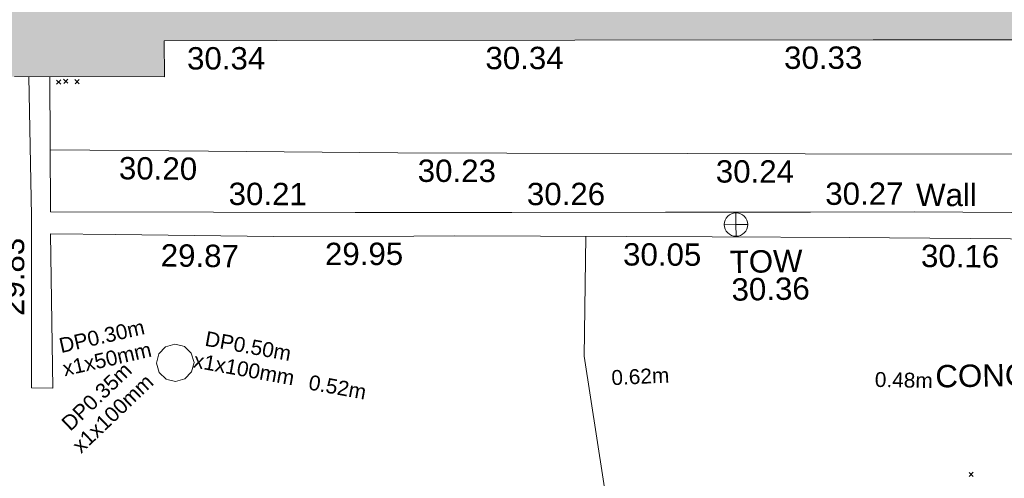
# Model space of a CAD drawing. Header units: millimetres. Extents: x -290717 to 520720, y -103372 to 287762.
# Tile 253 of 256: x 54056 to 70556, y 67856 to 75547. Entities that reach past the tile are written whole.
import ezdxf

# ---------------------------------------------------------------- set-up
doc = ezdxf.new("R2010")
doc.units = ezdxf.units.MM
doc.linetypes.add('IMPORT-UG_ELEC_LV_QLB2 _2_', pattern=[2700, 1500, -300.0000000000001, 0, -250, 150, -300.0000000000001, 0, -200])
doc.linetypes.add('IMPORT-UG_ELEC_STREET LIGHTING_QLB2 _2_', pattern=[2700, 1500, -300.0000000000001, 0, -250, 150, -300.0000000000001, 0, -200])
for name, color, linetype, lineweight, true_color in [('00_TOPO_TOP_OF_WALL', 7, 'Continuous', 9, 0x666666), ('00_UAV_BUILDING_OUTLINE', 5, 'Continuous', 9, 0x0000ff), ('00_UAV_TOP_OF_WALL', 7, 'Continuous', 9, 0x666666), ('00_UAV_WALL', 7, 'Continuous', 9, 0x7c00a5), ('01_DTM_CONTOUR_MJR', 7, 'Continuous', 9, 0x7f3f00), ('12333-PUM-2D-U-0001-C01 - Rev2_REVIT IMPORT_dwg', 7, 'Continuous', 9, 0x767676), ('A_RHA_Line', 7, 'Continuous', 9, 0x00a600), ('PUM-ELECTRIC-LV-QLB2', 1, 'IMPORT-UG_ELEC_LV_QLB2 _2_', 9, 0xff0000), ('PUM-ELECTRIC-MH', 1, 'Continuous', 9, 0xff0000)]:
    doc.layers.add(name, color=color, linetype=linetype, lineweight=lineweight, true_color=true_color)
for name, color, linetype, lineweight in [('00_UAV_SURFACE', 7, 'Continuous', 9), ('00_UAV_SURVEY_TEXT', 7, 'Continuous', 9), ('A_RHA_Detail', 7, 'Continuous', 9), ('GEN-TEXT', 7, 'Continuous', 9)]:
    doc.layers.add(name, color=color, linetype=linetype, lineweight=lineweight)
doc.styles.add('Arial_1', font='arial.ttf', dxfattribs={"height": 250})
doc.styles.add('Swis721 Lt BT_2', font='swissl.ttf', dxfattribs={"height": 375})

# ---------------------------------------------------------------- blocks, each defined once
blk = doc.blocks.new('12333-PUM-2D-U-0001-C01 - Rev2_REVIT IMPORT_dwg_TOW-2077249-Site Location Plan Existing')
at = {"layer": '00_TOPO_TOP_OF_WALL', "color": 254, "true_color": 0xcccccc, "flags": 128}
for points in [[(0, 525.0554400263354), (0, 0), (-525.0554401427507, 0)], [(525.0554401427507, 0), (0, 0), (0, -525.0554400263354)]]:
    blk.add_lwpolyline(points, dxfattribs=at)
at = {"layer": '00_TOPO_TOP_OF_WALL', "color": 254, "true_color": 0xcccccc}
blk.add_circle((0, 0), 525.0554401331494, dxfattribs=at)
blk = doc.blocks.new('12333-PUM-2D-U-0001-C01 - Rev2_REVIT IMPORT_dwg_MGS62954_T2_Galway_ITM_3d_Rev1-2077680-Site Location Plan Existing')
at = {"layer": '00_UAV_SURFACE', "color": 254, "true_color": 0xcccccc, "flags": 128}
blk.add_lwpolyline([(533995444.6558501, 725627094.3816426), (533992358.0985, 725627157.4080001), (533990445.6472287, 725627187.8522314), (533990285.0985, 725627190.408), (533986480.0985, 725627272.4080001), (533985446.7575678, 725627291.3614287), (533982391.0985, 725627347.408), (533980447.4008204, 725627365.6496675), (533978342.0985001, 725627385.4080001), (533975448.0279098, 725627440.4711232), (533970448.9509636, 725627535.5844872), (533968467.8385001, 725627573.2775), (533965449.9536631, 725627633.074599), (533963622.8385, 725627669.2775002), (533960451.5218602, 725627753.7495718), (533957800.5730925, 725627824.3609802)], dxfattribs=at)
at = {"layer": '00_UAV_WALL', "color": 254, "true_color": 0xcccccc, "flags": 128}
for points in [[(533978405.1406019, 725626382.8892255), (533978405.7425001, 725625926.812), (533975949.7425001, 725625995.8120002), (533973864.1206474, 725626049.7805122), (533971157.7424999, 725626119.812), (533968866.9502397, 725626168.707203), (533964551.7424999, 725626260.8120002), (533963869.1646064, 725626271.150684), (533961514.7425001, 725626306.8120002), (533958871.4587589, 725626385.50499), (533957777.6712876, 725626418.0680498), (533957775.1664012, 725623828.4048796), (533957414.7425, 725623838.812), (533957431.2254989, 725624793.6958855), (533957464.5383682, 725626723.5584105), (533957461.1705826, 725629058.0831946)], [(533957816.5575519, 725629051.2451428), (533957787.0551961, 725626786.7973979), (533960519.7649183, 725626731.1305393), (533962891.7425, 725626682.8120003), (533965518.4084101, 725626639.843062), (533968087.7425001, 725626597.8120002), (533970517.7366186, 725626558.1576686), (533972254.7425001, 725626529.812), (533975516.5132379, 725626451.9521699), (533976946.7424999, 725626417.8120002), (533978405.1406019, 725626382.8892255)]]:
    blk.add_lwpolyline(points, dxfattribs=at)
at = {"layer": '01_DTM_CONTOUR_MJR', "color": 254, "true_color": 0xcccccc, "flags": 128}
blk.add_lwpolyline([(533967044.4572659, 725621196.3883619), (533966990.3846155, 725621339.2307694), (533967060.0000002, 725621450.0000002), (533966685.2534136, 725624205.7242609), (533966750.1256377, 725626213.8891993)], dxfattribs=at)
at = {"xscale": 0.375, "yscale": 0.375, "zscale": 0.375}
blk.add_blockref('12333-PUM-2D-U-0001-C01 - Rev2_REVIT IMPORT_dwg_TOW-2077249-Site Location Plan Existing', (533969267.7425, 725626369.8120002), dxfattribs=at)
at = {"layer": '00_UAV_BUILDING_OUTLINE', "color": 251, "true_color": 0x666666, "char_height": 375, "width": 1495.902363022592, "attachment_point": 1, "line_spacing_factor": 1.005061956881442, "style": 'Swis721 Lt BT_2'}
for s, insert, rotation in [('30.34', (533960121.8767011, 725629505.154364), 359.0607887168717), ('30.34', (533965121.2005367, 725629423.19646), 359.0607887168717), ('30.33', (533970125.3607891, 725629341.1592689), 359.06078870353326)]:
    blk.add_mtext(s, dxfattribs=dict(at, insert=insert, rotation=rotation))
at = {"layer": '00_UAV_SURFACE', "color": 251, "true_color": 0x666666, "char_height": 375, "width": 1495.902363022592, "attachment_point": 1, "line_spacing_factor": 1.005061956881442, "style": 'Swis721 Lt BT_2'}
for s, insert, rotation in [('30.20', (533958950.9356222, 725627684.7863526), 358.47421446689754), ('30.23', (533963954.708634, 725627553.7857428), 358.8648761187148), ('30.24', (533968948.9326671, 725627455.2097772), 358.9100113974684)]:
    blk.add_mtext(s, dxfattribs=dict(at, insert=insert, rotation=rotation))
at = {"layer": '00_UAV_SURVEY_TEXT', "color": 251, "true_color": 0x666666, "insert": (533972563.8, 725623954.629608), "char_height": 375, "width": 3286.236302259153, "attachment_point": 1, "line_spacing_factor": 1.005061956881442, "style": 'Swis721 Lt BT_2'}
blk.add_mtext('CONCRETE', dxfattribs=at)
at = {"layer": '00_UAV_TOP_OF_WALL', "char_height": 375, "attachment_point": 1, "line_spacing_factor": 1.005061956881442, "style": 'Swis721 Lt BT_2'}
for s, insert, width in [('TOW', (533969151.297159, 725625932.5500675), 1343.937678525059), ('30.36', (533969173.7590664, 725625468.7021447), 1495.902363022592)]:
    blk.add_mtext(s, dxfattribs=dict(at, insert=insert, width=width))
at = {"layer": '00_UAV_WALL', "color": 251, "true_color": 0x666666, "char_height": 375, "attachment_point": 1, "line_spacing_factor": 1.005061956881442, "style": 'Swis721 Lt BT_2'}
for s, insert, width, rotation in [('30.21', (533960779.799082, 725627221.1658423), 1495.902363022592, 358.8330136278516), ('30.26', (533965776.4752131, 725627130.9172823), 1495.902363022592, 359.0627969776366), ('30.27', (533970775.7837626, 725627049.2422194), 1495.902363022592, 359.06509065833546), ('Wall', (533972296.7342499, 725627001.3199717), 1130.237340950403, 359.0749599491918), ('29.83', (533956940.3844593, 725625052.2059207), 1495.902363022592, 89.01107086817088), ('29.87', (533959625.805096, 725626211.5537683), 1495.902363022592, 358.2947555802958), ('29.95', (533962375.3240525, 725626184.8700601), 1495.902363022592, 359.1322343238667), ('30.05', (533967371.5856995, 725626091.7051811), 1495.902363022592, 358.77725122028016), ('30.16', (533972363.5740343, 725625979.1689324), 1495.902363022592, 358.5177187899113)]:
    blk.add_mtext(s, dxfattribs=dict(at, insert=insert, width=width, rotation=rotation))
blk = doc.blocks.new('12333-PUM-2D-U-0001-C01 - Rev2_REVIT IMPORT_dwg-1620468-Site Location Plan Existing')
at = {"layer": 'GEN-TEXT', "color": 253, "true_color": 0xaaaaaa}
for p, q in [((316845.9948138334, 13067.28848232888), (316916.7054919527, 13137.99916044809)), ((316916.7054919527, 13067.28848232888), (316845.9948138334, 13137.99916044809)), ((316964.9948137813, 13079.28848231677), (317035.7054919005, 13149.99916043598)), ((317035.7054919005, 13079.28848231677), (316964.9948137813, 13149.99916043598)), ((317154.9948138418, 13068.28848225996), (317225.705491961, 13138.99916037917)), ((317225.705491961, 13068.28848225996), (317154.9948138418, 13138.99916037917)), ((332019.9948138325, 6222.288482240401), (332090.7054919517, 6292.999160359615)), ((332090.7054919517, 6222.288482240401), (332019.9948138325, 6292.999160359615))]:
    blk.add_line(p, q, dxfattribs=at)
at = {"layer": 'PUM-ELECTRIC-MH', "color": 21, "true_color": 0xffaaaa, "flags": 128}
blk.add_lwpolyline([(319066.8887651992, 8360.643821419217), (319024.8155689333, 8517.663127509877), (318909.8694591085, 8632.609237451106), (318871.2878365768, 8642.947152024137), (318752.8501529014, 8674.682433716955), (318595.8308468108, 8632.609237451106), (318480.8847368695, 8517.663127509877), (318438.8115406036, 8360.643821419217), (318480.8847368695, 8203.624515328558), (318595.8308466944, 8088.678405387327), (318634.4124693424, 8078.340490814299), (318752.8501529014, 8046.605209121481), (318909.869458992, 8088.678405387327), (319024.8155689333, 8203.624515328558)], close=True, dxfattribs=at)
blk.add_blockref('12333-PUM-2D-U-0001-C01 - Rev2_REVIT IMPORT_dwg_MGS62954_T2_Galway_ITM_3d_Rev1-2077680-Site Location Plan Existing', (-533641079.6498471, -725615854.3561786))
at = {"layer": 'PUM-ELECTRIC-LV-QLB2', "char_height": 250, "attachment_point": 2, "line_spacing_factor": 0.9417779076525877, "style": 'Arial_1'}
for s, insert, width, rotation in [('DP0.30m\\Px1x50mm', (317503.7372967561, 8951.501342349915), 1805.844351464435, 11.823753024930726), ('DP0.50m\\Px1x100mm', (320003.7523629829, 8744.972249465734), 2038.461589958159, 348.724576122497), ('DP0.35m\\Px1x100mm', (317340.1492474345, 7911.865029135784), 2038.461589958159, 42.649235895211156), ('0.52m', (321489.1742107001, 8029.002843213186), 1160.025439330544, 348.724576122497), ('0.62m', (326536.8792493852, 8123.680685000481), 1160.025439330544, 1.6990470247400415), ('0.48m', (330958.7270583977, 7985.313056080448), 1160.025439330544, 357.795950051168)]:
    blk.add_mtext(s, dxfattribs=dict(at, insert=insert, width=width, rotation=rotation))

msp = doc.modelspace()

# ---------------------------------------------------------------- hatches: boundary and pattern name
at = {"layer": 'A_RHA_Detail', "true_color": 0xc0c0c0}
h = msp.add_hatch(color=9, dxfattribs=at)
h.paths.add_polyline_path([(-80880.60083898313, -68502.79057078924), (-80400.86592458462, -68483.4150911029), (-80400.86592458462, -62984.64684182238), (-24474.85765180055, -63009.32043784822), (-24456.14471274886, -50840.30023854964), (-36622.55041054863, -50831.65104346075), (-36622.5504104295, -44228.57792609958), (-50959.05265825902, -44213.68205212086), (-50959.05265825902, -42573.78171509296), (-54563.93258049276, -42571.21897729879), (-54565.69773355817, -45054.17447471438), (-92408.82109324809, -45027.27149617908), (-92411.78875845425, -49201.74309219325), (-100061.9988811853, -49201.74309219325), (-100052.221444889, -64852.82557835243), (-86120.90825231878, -64852.82557835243), (-86092.16626519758, -62957.90041523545), (-84861.10047611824, -62957.90041520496), (-84854.79054275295, -68240.10973718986), (-80870.60226895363, -68240.10973718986)])
h.paths.add_polyline_path([(-137238.9269955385, -68461.93840922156), (-132719.7426408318, -68433.06336920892), (-132847.0731201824, -62850.0428228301), (-130454.6837966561, -62916.63108081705), (-130498.2830220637, -61355.8539363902), (-117581.136331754, -61423.42893434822), (-117492.3908565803, -49183.91309186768), (-125136.5200282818, -49178.47881939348), (-125133.5727033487, -45032.61887132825), (-163007.1824077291, -45005.69421944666), (-163007.1824077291, -44090.29634113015), (-163123.8521375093, -44090.21339942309), (-163122.6389897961, -42383.751842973), (-166563.8543420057, -42383.75184295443), (-166565.0349082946, -44044.3982420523), (-193158.4656786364, -44025.49275802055), (-193195.152889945, -62863.6565097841), (-137269.7106414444, -62916.63108078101), (-137254.3708868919, -65679.90523788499)])
h.paths.add_polyline_path([(120310.9497607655, -32334.2823016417), (120312.4652266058, -31610.73011961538), (133451.2244789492, -31638.24899384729), (133469.2230092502, -19717.98315777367), (121295.7536929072, -19692.48606427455), (121319.8434528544, -8190.941560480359), (112277.0825929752, -8172.001674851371), (112263.1769726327, -14811.12345451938), (78285.85310969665, -14739.95861435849), (78292.82277619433, -8167.077575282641), (76545.55099677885, -8163.40371230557), (69355.76844230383, -8152.931592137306), (69353.66597202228, -9156.746357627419), (68372.60878942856, -9154.691552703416), (68372.60878942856, -13705.52853212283), (69333.72334743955, -13707.54156767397), (69325.07112544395, -16249.53369225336), (66623.4489111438, -16249.53369225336), (66619.79243932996, -17995.29925522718), (65989.07757491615, -17995.29925522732), (65985.44262769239, -19730.78799479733), (57152.23993372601, -19712.28702423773), (57127.42535098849, -31559.89461998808), (70277.87165423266, -31587.43801817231), (70277.87165428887, -32271.74147154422), (78263.96947906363, -32285.12944888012), (78266.62669288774, -31019.79372153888), (112335.8856506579, -31091.15111856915), (112335.8856506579, -32317.57330550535), (119781.4233959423, -32333.17321910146)])
h.paths.add_polyline_path([(7503.71740934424, -1791.43926322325), (15482.43097389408, -674.0213230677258), (15484.0826184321, 148.1327206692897), (56188.28042539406, 205.5276654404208), (56155.8432600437, 14338.31663138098), (18016.62665932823, 14236.4814953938), (17967.9025208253, 34313.18372075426), (21727.10644861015, 34324.06926249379), (21708.9097307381, 40608.10218319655), (18009.66447156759, 40608.10218325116), (17995.54603703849, 45483.75063445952), (9770.084212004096, 45420.63294734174), (3966.216019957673, 45443.14492469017), (3984.771235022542, 14176.56786831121), (1023.062455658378, 14176.56786840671), (-276.5134647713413, 14190.52623465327), (-231.6790044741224, 5976.811441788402), (-226.4491536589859, 193.7444677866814), (1220.250839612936, 179.5999159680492), (7477.609307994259, 143.2867556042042), (7488.638446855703, -674.0213230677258)])
h.paths.add_polyline_path([(77755.59663317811, 53.47451145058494), (77729.51881611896, 1699.844979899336), (94464.47132486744, 1659.976083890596), (94606.37913471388, 17991.39023626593), (88810.41901146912, 18015.03260816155), (88799.89418497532, 14436.74271609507), (69413.88950349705, 14457.87738898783), (69377.35724448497, 99.62816357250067), (70760.85642036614, 92.0068082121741)])
h.paths.add_polyline_path([(61252.12079698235, 46453.95617369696), (105774.7348988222, 46472.68783510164), (105768.2642197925, 61852.61234310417), (92285.13876306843, 61852.61234310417), (92308.59670397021, 65784.30757142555), (96107.46680002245, 65767.6044524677), (96059.6808111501, 75209.20847378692), (101084.8427276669, 75071.88872768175), (104988.0046543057, 74765.36560410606), (108403.6894220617, 74363.84089439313), (112009.2703903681, 73787.25420864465), (115645.3524814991, 73049.69667210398), (116890.8108050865, 72761.69136255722), (120208.9929832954, 71893.18353872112), (120865.241739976, 71703.68487155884), (124135.6329505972, 70669.67317909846), (127435.6253142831, 69480.50055823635), (127820.4368655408, 69394.93141813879), (128274.3081769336, 69331.69585757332), (128731.879114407, 69306.66104520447), (129189.9401456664, 69320.00258265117), (129645.2782985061, 69371.62688830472), (130094.6997111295, 69461.17185607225), (130535.0520071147, 69588.00939078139), (130963.2464342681, 69751.2498188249), (131376.279516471, 69949.74812593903), (131771.254123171, 70182.11198906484), (132162.5575600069, 70460.54046602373), (132496.0921582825, 70741.69081117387), (132820.8713676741, 71064.98072578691), (133117.4593294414, 71414.31364276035), (133383.77568926, 71787.23923958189), (133616.5473239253, 72178.53728446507), (133817.1647262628, 72590.54524901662), (133982.6025969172, 73017.89547517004), (134111.7005086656, 73457.59040804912), (134203.5529320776, 73906.545904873), (134257.5155882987, 74361.61286220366), (134272.5462649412, 74819.59931534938), (134250.5259874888, 75277.29281749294), (134189.6227572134, 75731.48297750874), (134090.9274700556, 76178.98397761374), (133955.1324028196, 76616.65691996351), (133783.1900598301, 77041.4318434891), (133576.3064937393, 77450.3292564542), (133335.9328436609, 77840.48103831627), (133063.7551572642, 78209.15055536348), (132761.6825665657, 78553.75185442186), (132431.8338935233, 78871.86780505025), (132076.5227904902, 79161.26705200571), (131698.2415079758, 79419.91966864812), (131299.6434187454, 79646.01139199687), (131093.5942456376, 79746.34209763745), (132146.0467355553, 83110.22226149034), (122787.763295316, 86282.54285521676), (121604.3555410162, 82800.35918872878), (117095.9864226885, 83870.84033788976), (116841.9598400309, 83526.35449576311), (116120.5435466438, 91221.9361197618), (110237.7341284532, 91274.27491024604), (110194.3680786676, 90435.39030217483), (104988.0046543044, 90486.49901569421), (104973.2761846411, 94309.82427956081), (103746.1314668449, 94309.82427962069), (103839.9937121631, 122852.1474272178), (96365.09202303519, 122931.9599471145), (96350.3400238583, 123952.416858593), (104555.5505249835, 123902.1925258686), (104607.3234457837, 120248.5396157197), (125502.5015002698, 120134.193340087), (125662.0200253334, 137657.3796883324), (114479.5865733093, 137699.2256881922), (114382.3062641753, 129149.9458158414), (104644.1590035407, 129187.997507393), (104577.9931702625, 126217.3903165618), (101184.4926405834, 126159.1566967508), (101264.6166812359, 135959.2655565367), (89967.23177303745, 135988.8856164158), (89927.63362986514, 125823.6463181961), (93630.53562299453, 125840.7948842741), (93580.6568888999, 122931.9599471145), (88697.38835373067, 122904.7310127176), (88679.38989541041, 95739.0914377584), (86378.25848993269, 95739.0914377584), (86378.18187189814, 96178.10083375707), (83279.5074328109, 96200.92083330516), (83273.62493422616, 95735.74732136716), (70169.67509616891, 95733.22421950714), (70166.2684274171, 96272.07409350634), (66674.99731291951, 96257.14073659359), (66654.74538556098, 95755.71092140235), (65784.77231076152, 95755.71092140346), (65887.65094981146, 117470.6305650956), (53473.34271625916, 117487.9046429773), (53434.44066306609, 98570.4634906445), (40649.41626913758, 98570.46349066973), (40610.16711556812, 94406.01479082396), (38853.82372865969, 94410.36303444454), (38848.65589191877, 89463.65332732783), (40612.46601909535, 89518.45976927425), (40665.38257359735, 86257.73741131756), (38372.19584673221, 86305.7230928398), (38369.79373532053, 76901.0507917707), (50937.95125076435, 76944.40198877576), (50922.88567283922, 74598.78180893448), (56484.90611318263, 74588.85093774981), (56484.9061131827, 75194.85181998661), (92465.40372273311, 75233.02581663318), (92645.92783659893, 71766.64845097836), (89810.5550181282, 69362.83965827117), (85313.16173971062, 69360.94750424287), (85313.16173971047, 66907.40508090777), (75210.14498260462, 66903.15451592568), (75210.14498260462, 63815.70944554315), (70819.40014306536, 63815.70999204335), (70819.21601502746, 64253.35708063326), (69456.8341568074, 64253.35708063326), (69455.71957374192, 66901.99623168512), (61303.3285675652, 66898.56680686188), (61304.56054652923, 63970.32021231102), (70500.41048205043, 63970.32021223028), (70500.40885431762, 61852.59006210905), (61245.64388480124, 61848.69637492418), (61252.12079698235, 46455.07044720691)])
h.paths.add_polyline_path([(-17153.16561239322, 48569.32684293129), (-17153.16561227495, 60770.38083690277), (-29362.88357762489, 60774.7042869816), (-29362.88357762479, 67399.20394583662), (-43507.25361058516, 67405.01911302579), (-43488.53133082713, 69093.07334179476), (-45766.41866234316, 69109.32868391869), (-45794.34620035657, 67405.01911302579), (-47272.11273197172, 67404.21245453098), (-47272.44887636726, 66454.91798912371), (-86004.56386335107, 66468.6329952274), (-86006.66970790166, 60521.58362724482), (-92662.8772251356, 60521.58362724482), (-92666.53762789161, 50184.35611936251), (-79752.016597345, 50179.78302554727), (-79752.016597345, 48591.49323813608), (-17157.71631240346, 48569.32845421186)])
h.paths.add_polyline_path([(-201056.4185879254, 48628.75479108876), (-138377.9751621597, 48634.64535782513), (-138377.9751621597, 50133.28202330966), (-125467.710581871, 50134.49533928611), (-125468.6909603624, 60566.19036866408), (-132186.8595615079, 60565.86652591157), (-132187.4203588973, 66533.01978768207), (-170643.3098734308, 66805.61809689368), (-170643.3098732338, 67738.78475851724), (-200340.0100486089, 67488.93693767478), (-200348.7175167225, 60827.7802510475), (-201057.5650552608, 60827.71357562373), (-201056.6510294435, 51102.0431337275)])
h.paths.add_polyline_path([(-240051.5126725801, 54769.1949116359), (-239444.4902595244, 54811.10754483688), (-239186.5396225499, 54841.92927608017), (-238764.8191578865, 54940.98166103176), (-238382.4735933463, 55122.46891391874), (-237990.3402229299, 55354.87497237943), (-237269.2031026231, 55936.21514997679), (-237030.2712443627, 56228.66101920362), (-236793.0039600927, 56569.31473977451), (-236554.5880579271, 57004.26389721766), (-236432.7219585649, 57267.46508911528), (-236300.0815274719, 57753.26239002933), (-236250.7285154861, 58017.17885687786), (-236235.6490610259, 58516.21786795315), (-236233.2538430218, 58987.85640057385), (-236213.702979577, 59823.48083772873), (-236363.8287856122, 59820.8603820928), (-236634.0279869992, 60698.06075831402), (-236391.9547756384, 61432.1972634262), (-236225.4740089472, 61435.10319604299), (-236201.6036570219, 62637.68779599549), (-232563.5271750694, 62639.28734435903), (-232563.5271750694, 63049.03842407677), (-232732.1945866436, 63049.15302221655), (-232860.1521278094, 63457.9589027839), (-232731.6068089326, 63914.24862701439), (-232560.8209657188, 63914.24862701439), (-232521.9864006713, 70597.99604498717), (-240628.6947850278, 70598.85496274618), (-240629.7923196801, 72350.98321581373), (-246412.6011213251, 72347.36085937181), (-246412.6011213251, 70616.45923939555), (-254449.5805725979, 70618.60952619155), (-254454.637144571, 70754.06491724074), (-254469.7140363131, 73191.6627625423), (-263883.2532625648, 73267.83063692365), (-263902.4181505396, 68260.74348557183), (-263714.8217520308, 68259.82096576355), (-263552.9672900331, 67819.6543439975), (-263719.0883117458, 67392.20684197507), (-263913.629869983, 67392.20684288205), (-263956.7001914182, 58633.76423459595), (-260181.1963171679, 58611.22607638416), (-260192.3146984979, 56354.25111578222), (-257184.684388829, 56339.46086010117), (-257213.4419958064, 57092.93866025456), (-257338.5163846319, 57093.27331227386), (-257471.0109295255, 57531.7457231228), (-257338.5163845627, 58062.22513700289), (-257203.4956297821, 58064.06881293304), (-257173.5751889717, 58598.54056827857), (-256478.2273617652, 58575.27357918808), (-256478.2273617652, 58788.51859477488), (-256013.0091299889, 58911.92701537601), (-255397.0786589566, 58780.99767608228), (-255397.0786664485, 58595.98242230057), (-243809.8853614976, 58585.92793205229), (-243805.3570672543, 58352.04527760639), (-243740.9394682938, 57884.52572396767), (-243619.083060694, 57421.84877501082), (-243424.3877541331, 56943.65915328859), (-243247.1437899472, 56608.24157716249), (-243003.0710577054, 56249.99021479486), (-242732.2093200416, 55932.75703086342), (-242371.7230179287, 55603.12658814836), (-242141.2551255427, 55424.88676771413), (-241804.9643038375, 55216.88439829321), (-241529.464082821, 55077.02869058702), (-241100.6275144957, 54917.18295005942), (-240836.2134980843, 54840.82833179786), (-240453.4486196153, 54788.6078413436), (-240203.3756532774, 54776.52967577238)])
h.paths.add_polyline_path([(40276.69022620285, 59895.3641775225), (40328.62676026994, 69196.9439153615), (36588.99968782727, 69217.82459101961), (36619.46637569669, 74674.25962431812), (32264.36460075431, 74687.02318924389), (32233.48293864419, 69156.26826309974), (11916.69390488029, 69269.70959690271), (11966.66200108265, 78218.75165977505), (29087.50901742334, 78123.15526811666), (29143.44567202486, 88141.13700481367), (15719.34879623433, 88216.09212957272), (15732.60379610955, 90589.99788900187), (4594.294101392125, 90652.19003492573), (4525.129359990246, 78265.12250452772), (10096.76365550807, 78234.01258734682), (10077.43887221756, 74773.03821913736), (4547.641142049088, 74803.91453678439), (4465.579974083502, 60107.16002351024), (19125.89094757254, 60025.30234268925), (19139.86249371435, 62527.53804648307), (31738.59196305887, 62457.19146407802), (31724.55430855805, 59943.11609818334), (38369.79364222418, 59906.01157297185)])
h.paths.add_polyline_path([(-246083.0241259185, 72334.29150213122), (-246083.0594797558, 72334.30275087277), (-246208.2905500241, 72334.29150213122)])
h.paths.add_polyline_path([(-114575.3004830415, 112178.0758696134), (-114575.3246436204, 112178.0758696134), (-114707.2752166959, 115801.5811617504)])
h.paths.add_polyline_path([(-154699.9178766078, 101760.4080976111), (-114382.0503338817, 101776.0542915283), (-114382.0503338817, 106926.936016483), (-113755.641395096, 106927.1791078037), (-113757.5507412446, 111847.2721532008), (-114431.6837526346, 111847.2721532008), (-114431.8098651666, 112178.075869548), (-114575.3004830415, 112178.0758696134), (-114578.9984943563, 121707.2390834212), (-123056.9849702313, 121707.2390834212), (-123068.8201032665, 156452.7036899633), (-119381.2340625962, 156454.1347343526), (-119381.2340625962, 160165.8603541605), (-115501.031452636, 160167.3661472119), (-115503.3750945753, 166206.5793118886), (-132411.7987151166, 166599.6604729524), (-132411.8243306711, 166665.6603411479), (-135275.0124468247, 166664.5489553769), (-135275.0124468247, 166628.1883102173), (-135911.3205077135, 166628.1944503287), (-135911.3479256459, 166352.1604668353), (-152521.1633846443, 166345.7145607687), (-152518.3680955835, 159142.6836790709), (-150699.3133726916, 159117.9265656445), (-150755.6690356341, 122560.6912032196), (-151059.2005266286, 122560.6912032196), (-151061.0981347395, 121302.4374931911), (-154138.3148337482, 121372.6012653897), (-154138.3148337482, 121865.183451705), (-154704.3888425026, 121867.2611370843), (-154688.5451973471, 119352.3937021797), (-154745.5933227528, 119352.3715636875), (-154745.5763474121, 118722.1532660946), (-160794.1544526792, 118748.744283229), (-160794.1544527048, 119410.5425977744), (-163852.1622693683, 119422.408321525), (-163855.0715294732, 118762.2003111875), (-167568.6765459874, 118778.5256058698), (-166634.6619849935, 124395.1277019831), (-166843.6206842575, 124471.2090400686), (-167568.6765459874, 124707.6250904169), (-168028.2173235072, 124841.3808643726), (-168630.5006276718, 124991.3056740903), (-169238.2056070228, 125117.4693074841), (-169850.3952285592, 125219.6772877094), (-170466.1255403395, 125297.7720169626), (-171089.1102599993, 125351.8553033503), (-171704.4065937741, 125381.1774254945), (-172325.0479971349, 125386.3595015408), (-172782.2248668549, 125374.5832363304), (-173401.7764236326, 125337.4554476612), (-174019.3926983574, 125276.0328036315), (-174634.1213722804, 125190.4100127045), (-175245.0145766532, 125080.7190996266), (-176047.1958093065, 124895.7675261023), (-176665.4852587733, 124724.7228134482), (-177045.3001228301, 124609.1129151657), (-177631.5127793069, 124405.2077276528), (-176665.4852586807, 118818.5158793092), (-177558.9402083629, 118822.4435769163), (-177662.2853368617, 125263.4341236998), (-176365.3912352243, 126542.9270807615), (-159462.2970490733, 126319.9103917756), (-157057.7396790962, 128609.0850976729), (-157060.6673204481, 136153.1661957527), (-158638.8016610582, 137740.2441626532), (-159352.3735831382, 137740.2441626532), (-161634.4140635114, 140201.1078539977), (-168727.9404946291, 140256.8191147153), (-171035.0401162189, 137942.884730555), (-174184.1459014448, 137942.884730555), (-176460.1168228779, 140292.2858551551), (-177341.68569345, 140292.285855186), (-177341.7114445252, 140358.4281613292), (-183428.5803825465, 140356.0660244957), (-185921.6385984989, 137917.4639097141), (-185921.6385985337, 131757.309115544), (-186906.8767412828, 131756.9267734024), (-187725.3914540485, 130809.9989183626), (-187724.0588902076, 127376.1828149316), (-186481.0281350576, 126304.557648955), (-186479.4846755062, 122327.2959175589), (-185176.2828158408, 121059.4673825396), (-180304.1129154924, 121059.4673825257), (-180304.1136492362, 118802.0484409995), (-193555.3706955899, 118802.0484409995), (-193555.3686998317, 133117.8341649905), (-192593.6442938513, 133118.2073819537), (-192593.6442938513, 134200.8158367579), (-192224.6284783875, 134200.9592041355), (-192225.5653014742, 136615.0101267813), (-192595.0012461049, 136615.0101267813), (-192595.4357332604, 137734.4745166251), (-193589.2709668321, 137734.4746851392), (-193589.2685988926, 147474.5705834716), (-193163.2062206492, 147492.8644728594), (-192606.8095195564, 147551.4951472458), (-192359.9383250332, 147589.5931622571), (-192199.8207947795, 147616.5827293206), (-191882.7548926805, 147682.9245600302), (-191568.5380071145, 147761.6632019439), (-191020.2573150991, 147932.4221712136), (-190950.5841382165, 147955.8263236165), (-190647.7999969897, 148070.951423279), (-190349.769078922, 148197.8750093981), (-190056.9509284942, 148336.4013817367), (-189769.7970512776, 148486.316942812), (-189375.4954991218, 148717.2624196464), (-189132.9060261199, 148873.2749095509), (-188867.5421091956, 149059.0543930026), (-188609.6764469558, 149255.1087866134), (-188354.9814056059, 149465.3525772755), (-188079.6339208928, 149713.8792482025), (-187884.9836199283, 149901.8220103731), (-187538.2510284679, 150274.4802367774), (-187446.2998447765, 150378.396083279), (-187241.3270201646, 150629.2310214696), (-187046.3599558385, 150887.9197697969), (-186861.699277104, 151154.0634500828), (-186546.1373636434, 151669.8298752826), (-186524.4196769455, 151707.063245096), (-163675.289831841, 151669.8298752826), (-163687.5843044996, 148134.0767945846), (-157303.6541541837, 148136.4921063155), (-157303.6541541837, 155759.9150161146), (-157557.4317586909, 155765.0384228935), (-157555.9168973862, 166678.0466575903), (-187009.2021991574, 166699.7464767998), (-187013.0952111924, 162054.4009359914), (-188707.1775469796, 162044.5925187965), (-188705.9961893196, 155021.5333641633), (-188737.9999316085, 154650.5326603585), (-188799.0133970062, 154283.1866125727), (-188857.2045401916, 154035.4341107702), (-188966.1106131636, 153679.3368924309), (-189102.6200311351, 153332.8820747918), (-189265.8911677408, 152998.2056672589), (-189454.9174010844, 152677.3710606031), (-189645.2484685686, 152421.322012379), (-189916.9563410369, 152104.2450531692), (-190212.7041973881, 151809.4634871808), (-190530.6686598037, 151538.7947475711), (-190868.889367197, 151293.9075915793), (-191225.2810786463, 151076.3118324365), (-191597.6465194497, 150887.3490190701), (-192092.8415776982, 150682.5621956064), (-192485.2937347, 150569.6612301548), (-192903.8930807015, 150482.2408890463), (-193187.215491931, 150440.8868273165), (-193594.1866364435, 150407.1257787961), (-193594.5953882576, 151459.989522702), (-205369.2399268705, 151455.4201248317), (-205354.452352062, 113350.0822379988), (-207187.1580384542, 113349.3709450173), (-207184.3024929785, 105991.0636522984), (-205312.8709512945, 105991.0636522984), (-205311.2365670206, 101769.6553082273), (-175488.645120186, 101781.2285901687), (-175488.645120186, 110889.6985621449), (-154703.462766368, 110897.5679794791), (-154700.5193329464, 103310.2697088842)])
h.paths.add_polyline_path([(193735.9435692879, 113047.8274775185), (208865.0938716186, 114991.026643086), (208976.1154122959, 114126.6471161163), (216447.8967330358, 115086.3281915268), (216038.7305308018, 118271.970241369), (232648.5073383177, 120405.3421627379), (233425.9936153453, 114352.0734369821), (240632.2017567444, 115277.6440986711), (239854.8412683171, 121329.9334728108), (256406.8682407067, 123455.8879629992), (257091.7572256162, 118089.1198988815), (264572.287122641, 119040.8180953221), (261877.8350554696, 138524.7609215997), (259178.7147038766, 138221.6086023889), (259197.3483654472, 137439.0084132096), (254686.1480587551, 136897.0007613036), (255412.6810205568, 131314.8303174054), (240852.7447965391, 129522.4514055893), (239771.0426540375, 137918.8519126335), (240649.582243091, 138010.1984551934), (240062.3063116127, 142776.6750342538), (239165.7694641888, 142685.0143484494), (237630.9646614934, 151018.3171733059), (266172.8791088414, 154560.7889781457), (271297.187694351, 142612.4006970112), (276531.7397502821, 144861.0987145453), (274941.5029779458, 148527.903728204), (302074.530765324, 160134.9084326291), (300215.9323773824, 164320.1841173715), (301528.161327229, 164907.0997990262), (300405.1237791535, 167477.8916353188), (299016.6944531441, 166945.7181825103), (295626.7488506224, 174518.7544287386), (294333.0289184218, 177537.1551681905), (287288.847594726, 174518.7544287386), (289427.6893504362, 169661.0163464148), (272956.7816584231, 162557.1203578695), (271943.2187786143, 164897.4305293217), (267016.3118217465, 162764.0369715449), (268502.3094164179, 159357.043014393), (265200.4029571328, 157946.4096681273), (226856.4166955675, 153146.7821791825), (227510.3041274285, 148852.0205335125), (228280.9873164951, 141179.0007484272), (227302.3544112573, 141050.2812999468), (227895.3788231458, 136433.1758633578), (228748.5501749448, 136523.8855003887), (229602.307730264, 128023.7667641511), (217691.2359889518, 126493.8999679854), (217642.3600127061, 126874.4332670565), (215138.5007311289, 126552.8357430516), (215194.9980427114, 126112.9650749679), (215015.6132225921, 126089.9247571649), (214840.967257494, 127449.6644606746), (192258.7012018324, 124549.1816390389), (193486.3576426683, 114991.026643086)])
h.paths.add_polyline_path([(-78076.24179098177, 117605.518872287), (-78076.23951907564, 117610.0871212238), (-78070.31812256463, 129485.733079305), (-74723.15926546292, 129478.3852560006), (-74723.15926546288, 125435.7860625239), (-48015.64546089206, 125380.0246061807), (-47996.55031653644, 135872.5822179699), (-61198.159180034, 135901.5630078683), (-74714.72264147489, 135923.5088764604), (-74723.62876031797, 131865.2975510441), (-78070.31812256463, 131872.6421692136), (-78062.97909490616, 149549.768943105), (-58292.26570494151, 149541.5607197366), (-58292.26570494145, 148946.2407608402), (-37707.70924049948, 148937.6946534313), (-37707.70924049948, 159740.0690313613), (-44148.26955758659, 159742.7429641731), (-44148.26955758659, 162961.3319175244), (-49829.95437586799, 162961.3319175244), (-49830.92144141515, 160632.0129326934), (-78494.0902662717, 160643.9130440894), (-78494.0902662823, 161615.1537737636), (-78739.22585210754, 161615.2555472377), (-78691.79195364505, 168187.9195488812), (-90844.5764503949, 168126.8149080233), (-90962.52567696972, 152686.7636278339), (-89064.97866810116, 152685.97582136), (-89079.54115383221, 117610.0871212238), (-78374.80210165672, 117605.6428258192)])
h.paths.add_polyline_path([(69254.82576126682, 129235.9722870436), (69259.97086178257, 136167.7892474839), (86068.0992678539, 136131.0235193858), (86008.66431381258, 164703.3084147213), (58789.63167882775, 164723.5115811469), (58789.63167882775, 170119.2062865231), (54460.16324890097, 170122.4198087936), (54457.21717773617, 166153.2792453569), (47042.21516498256, 166158.7829869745), (47041.10931533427, 164668.9097040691), (39173.27935198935, 164674.7495545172), (39172.83712618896, 164078.9539098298), (17014.87910992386, 164095.400525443), (17002.38841206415, 147267.1142245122), (12659.63471563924, 147267.1142245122), (12653.6008753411, 139137.9291796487), (17031.41608901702, 139134.6797717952), (17024.58791744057, 129935.3194463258), (39191.34773726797, 129918.8662983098), (39191.34773726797, 129258.2867272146), (69014.0340609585, 129236.1510132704)])
h.paths.add_polyline_path([(39265.62356917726, 139467.8223435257), (33050.91021530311, 139484.1586867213), (33087.56357182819, 153427.9220784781), (39277.60130890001, 153411.6505991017), (39277.60130890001, 152830.3127277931), (43058.29603858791, 152820.3745823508), (43024.83899408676, 140092.5601633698), (39267.2657899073, 140092.5601633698)])
h.paths.add_polyline_path([(1979.548949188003, 189123.2414339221), (18699.10403225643, 189180.0465563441), (18678.46874727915, 195253.6675675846), (24349.02704558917, 195272.9334349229), (24334.96888369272, 199550.7690689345), (28829.78348971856, 199566.0403168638), (28798.35772162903, 208815.6446465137), (24334.94961552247, 208806.1514042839), (24333.90624838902, 209113.2475694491), (16811.59093053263, 209087.6902915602), (16806.58456496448, 208843.590909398), (6772.293057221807, 208809.4991440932), (6797.166076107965, 201488.5780549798), (-8471.058649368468, 201436.7038403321), (-8471.058649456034, 200429.0172029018), (-11856.09020773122, 200417.5164702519), (-11823.72827012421, 190892.3684139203), (-7614.729360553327, 190904.9356358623), (-7614.729360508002, 190170.8290169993), (-4608.619189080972, 190169.2993656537), (-4608.238782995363, 190916.8832264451), (1973.379031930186, 190939.2444093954), (1977.122761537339, 189837.3456606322)])
h.paths.add_polyline_path([(-20506.2213294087, 190640.028646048), (-20122.28942212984, 206347.1214480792), (-41550.34215554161, 207015.255795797), (-41462.26177905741, 210449.6195896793), (-31391.41053375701, 210152.0276719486), (-31078.64493158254, 223862.574366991), (-44305.08575746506, 224230.797228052), (-44490.79956595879, 211865.5542346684), (-47510.12209651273, 211942.9901386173), (-47722.57925074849, 203659.0205615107), (-47076.06680551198, 203635.3001466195), (-47175.4684425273, 199531.9403872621), (-46801.21126120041, 199520.4703265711), (-46873.68175963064, 195478.589946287), (-44600.40472249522, 195425.25597799), (-44685.88459510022, 192243.2795180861), (-38073.99929110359, 192135.6564361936), (-38104.39995468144, 191126.9722513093), (-21537.79264469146, 190668.5723413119)])
h.paths.add_polyline_path([(16801.02360974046, 195961.5001375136), (9656.615133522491, 196015.1086064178), (9643.83815057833, 199513.9922857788), (11631.77992465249, 199485.8321209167), (11631.79209405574, 203322.2460457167), (16806.58456511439, 203391.4855727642), (16801.04077099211, 195984.4293109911)])
h.paths.add_polyline_path([(122084.9263243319, 200536.2570557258), (122088.180516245, 206386.1947929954), (125211.1061637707, 206386.1947929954), (125211.1162733, 206645.8932838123), (126202.709897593, 206645.8932838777), (126203.0204768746, 207041.0477229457), (130401.4034740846, 206979.0758390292), (130444.269112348, 209883.2802976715), (126202.8383602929, 209945.883203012), (126203.0204768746, 214624.1281189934), (127364.7919503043, 214624.1281189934), (127365.2106673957, 225380.2058570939), (126159.8599207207, 225380.2527798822), (126207.4133336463, 241475.3410923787), (119482.541129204, 241495.8747302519), (119479.204156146, 246182.0096278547), (109943.9121324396, 246175.219673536), (109953.2702600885, 233033.3814297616), (115000.5285021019, 233033.3814296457), (114999.5792924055, 208653.4991933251), (112026.3032629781, 208653.4991933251), (112024.3519988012, 200538.6764491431), (122024.6079402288, 200536.271559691)])
h.paths.add_polyline_path([(30087.05071628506, 200986.75440713), (38030.67179073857, 201028.6865661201), (38030.67179073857, 202922.9731661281), (38109.89531489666, 202923.3913649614), (38067.25569093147, 208827.6066631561), (38013.35839375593, 208827.667223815), (38012.38630312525, 209012.5383931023), (30044.90685988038, 208970.4802974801), (30060.65944993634, 205986.3119354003)])
h.paths.add_polyline_path([(195986.2599411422, 205661.5722736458), (202896.8751332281, 206052.0074670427), (202676.886254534, 209945.7611691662), (195766.2710618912, 209555.325975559)])
h.paths.add_polyline_path([(-91652.40581580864, 206392.6172135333), (-79454.24421187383, 206432.5105635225), (-79629.29258199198, 238245.6998510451), (-68904.21147484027, 238215.095164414), (-68918.56040493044, 246314.0782553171), (-68756.515268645, 246312.9061543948), (-68755.20581930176, 246638.9786699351), (-79620.07671794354, 246651.3624133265), (-79606.5628449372, 247343.5411849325), (-82154.50636787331, 247318.0695596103), (-82154.50636787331, 247488.1275895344), (-91640.64698348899, 247472.5371040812), (-91638.72040628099, 246846.4753752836), (-131470.3702759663, 246641.42150215), (-131470.3702759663, 250159.5419305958), (-142857.1087886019, 250176.7939677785), (-142864.0554935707, 246220.0701029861), (-165118.8027587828, 246272.3986783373), (-165040.0492656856, 253907.936045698), (-178677.4727934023, 253929.5079730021), (-178699.5521575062, 238176.7234097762), (-138599.3373496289, 238209.4781454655), (-138548.4479938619, 206627.5237025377), (-126646.6702863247, 206572.2299428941), (-126666.6805510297, 234825.8818836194), (-124962.7180531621, 234825.9534805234), (-124969.0241559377, 234688.4891474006), (-91595.61129713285, 234664.3133306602), (-91650.87307429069, 207155.5994723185)])
h.paths.add_polyline_path([(142123.7078306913, 209113.5383730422), (152768.4446292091, 209127.3137315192), (152745.2992288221, 227012.6338093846), (142100.5623961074, 226998.8584508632), (142121.8067345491, 210582.5602414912)])
h.paths.add_polyline_path([(168998.8561285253, 209274.9592350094), (169026.8416078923, 226860.3446541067), (161686.6780313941, 226876.6646907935), (161647.6783165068, 209291.3037608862), (168846.6177107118, 209275.2977201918)])
h.paths.add_polyline_path([(49761.46820716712, 218476.567809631), (49794.00484362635, 223316.1680811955), (41274.07755979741, 223363.4010619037), (41273.58999769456, 223290.879563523), (32187.30576793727, 223351.9666549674), (32202.10532416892, 225553.2987455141), (20081.8372469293, 225634.7833114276), (20035.26675877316, 218707.7438838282), (31566.33951793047, 218630.2204926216), (31566.12891728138, 218598.8950898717), (49547.01686615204, 218478.0095661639)])
h.paths.add_polyline_path([(162361.9830851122, 234154.0520866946), (162366.6425722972, 241589.9129272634), (135261.1026964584, 241630.986197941), (135249.0888707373, 234197.8735112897), (160249.0277027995, 234157.467167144)])
h.paths.add_polyline_path([(176458.8604388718, 246709.572470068), (176516.248447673, 252173.1529805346), (168884.2833866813, 252253.3171281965), (168934.8652923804, 257068.9279575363), (164355.0504715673, 257117.0331241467), (164296.1746742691, 251511.8088120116), (164416.8965511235, 251510.5407811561), (164367.8024342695, 246836.5737543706), (172300.1975056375, 246753.2539686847)])

# ---------------------------------------------------------------- linework, layer by layer
at = {"layer": 'A_RHA_Line', "color": 7}
for p, q in [((56479.32919335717, 75194.84590323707), (58358.4203871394, 75196.83955062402)), ((56484.90611320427, 74588.85093772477), (56479.32919335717, 75194.8459032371)), ((58358.4203871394, 75196.83955062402), (63358.41316405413, 75202.14436059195)), ((63358.41316405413, 75202.14436059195), (68358.40594082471, 75207.44917069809)), ((68358.40594082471, 75207.44917069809), (73358.39871773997, 75212.75398080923)), ((53970.20249917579, 74593.34088861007), (56484.90611320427, 74588.85093772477))]:
    msp.add_line(p, q, dxfattribs=at)

# ---------------------------------------------------------------- block references
at = {"layer": '12333-PUM-2D-U-0001-C01 - Rev2_REVIT IMPORT_dwg', "color": 254, "linetype": 'IMPORT-UG_ELEC_STREET LIGHTING_QLB2 _2_', "true_color": 0xffd4d4, "rotation": 0.9999999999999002}
msp.add_blockref('12333-PUM-2D-U-0001-C01 - Rev2_REVIT IMPORT_dwg-1620468-Site Location Plan Existing', (-261895.0770586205, 55869.5817132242), dxfattribs=at)

doc.saveas('drawing.dxf')
